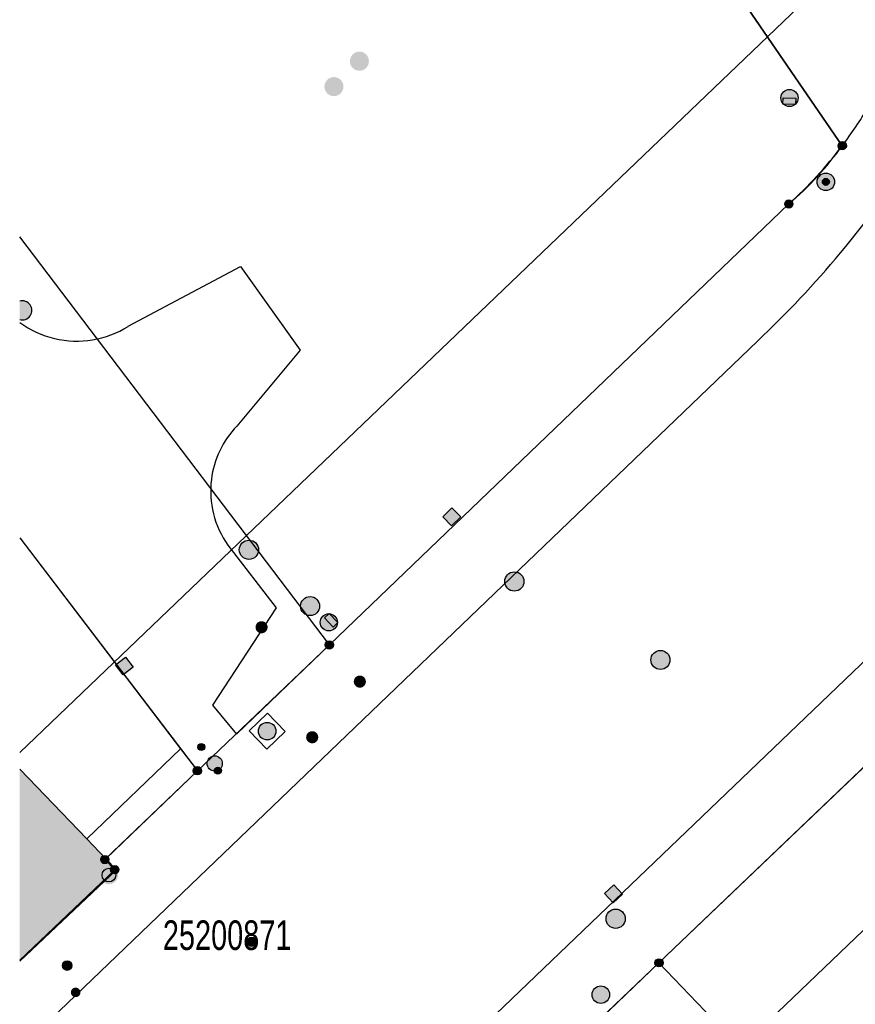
# Model space of a CAD drawing. Header units: metres. Extents: x 2695751 to 2696029, y 1260877 to 1261206.
# Tile 18 of 69: x 2695753 to 2695785, y 1261052 to 1261090. Entities that reach past the tile are written whole.
import ezdxf

# ---------------------------------------------------------------- set-up
doc = ezdxf.new("R2010")
doc.units = ezdxf.units.M
doc.linetypes.add('AUSGEZOGEN', pattern=[0])
for name, color, linetype in [('AV_Gebäudeflächen (BB)', 7, 'AUSGEZOGEN'), ('AV_Höhenfixpunkt-Nr.', 7, 'AUSGEZOGEN'), ('AV_Linien (BB)', 7, 'AUSGEZOGEN'), ('Liegenschaftsgrenzen', 7, 'AUSGEZOGEN'), ('PFAV', 255, 'AUSGEZOGEN'), ('PFAW', 255, 'AUSGEZOGEN'), ('PFEW', 255, 'AUSGEZOGEN'), ('PFGA', 255, 'AUSGEZOGEN'), ('PFWA', 255, 'AUSGEZOGEN'), ('RAEW', 8, 'AUSGEZOGEN'), ('RP_Abstandslinie', 7, 'AUSGEZOGEN')]:
    doc.layers.add(name, color=color, linetype=linetype)
doc.styles.add('ARIAL', font='arial.ttf')

msp = doc.modelspace()

# ---------------------------------------------------------------- hatches: boundary and pattern name
at = {"layer": 'AV_Gebäudeflächen (BB)', "true_color": 0xd2d2d2, "transparency": 33554687}
msp.add_hatch(color=254, dxfattribs=at).paths.add_polyline_path([(2695755.247, 1261058.233), (2695752.611, 1261060.974), (2695752.611, 1261053.421), (2695756.42, 1261057.013), (2695755.996, 1261057.454)])
at = {"layer": 'PFAV', "transparency": 33554687}
for points in [[(2695785.118, 1261085.485), (2695785.115, 1261085.518), (2695785.105, 1261085.549), (2695785.089, 1261085.578), (2695785.068, 1261085.603), (2695785.042, 1261085.623), (2695785.012, 1261085.637), (2695784.981, 1261085.646), (2695784.948, 1261085.647), (2695784.915, 1261085.642), (2695784.884, 1261085.631), (2695784.857, 1261085.614), (2695784.833, 1261085.591), (2695784.814, 1261085.564), (2695784.801, 1261085.534), (2695784.794, 1261085.501), (2695784.794, 1261085.469), (2695784.801, 1261085.436), (2695784.814, 1261085.406), (2695784.833, 1261085.379), (2695784.857, 1261085.356), (2695784.884, 1261085.339), (2695784.915, 1261085.328), (2695784.948, 1261085.323), (2695784.981, 1261085.324), (2695785.012, 1261085.333), (2695785.042, 1261085.347), (2695785.068, 1261085.367), (2695785.089, 1261085.392), (2695785.105, 1261085.421), (2695785.115, 1261085.452)], [(2695783.019, 1261083.196), (2695783.016, 1261083.229), (2695783.006, 1261083.26), (2695782.99, 1261083.289), (2695782.969, 1261083.314), (2695782.943, 1261083.334), (2695782.913, 1261083.348), (2695782.882, 1261083.357), (2695782.849, 1261083.358), (2695782.816, 1261083.353), (2695782.785, 1261083.342), (2695782.758, 1261083.325), (2695782.734, 1261083.302), (2695782.715, 1261083.275), (2695782.702, 1261083.245), (2695782.695, 1261083.212), (2695782.695, 1261083.18), (2695782.702, 1261083.147), (2695782.715, 1261083.117), (2695782.734, 1261083.09), (2695782.758, 1261083.067), (2695782.785, 1261083.05), (2695782.816, 1261083.039), (2695782.849, 1261083.034), (2695782.882, 1261083.035), (2695782.913, 1261083.044), (2695782.943, 1261083.058), (2695782.969, 1261083.078), (2695782.99, 1261083.103), (2695783.006, 1261083.132), (2695783.016, 1261083.163)], [(2695764.952, 1261065.86), (2695764.949, 1261065.893), (2695764.939, 1261065.924), (2695764.923, 1261065.953), (2695764.902, 1261065.978), (2695764.876, 1261065.998), (2695764.846, 1261066.012), (2695764.815, 1261066.021), (2695764.782, 1261066.022), (2695764.749, 1261066.017), (2695764.718, 1261066.006), (2695764.691, 1261065.989), (2695764.667, 1261065.966), (2695764.648, 1261065.939), (2695764.635, 1261065.909), (2695764.628, 1261065.876), (2695764.628, 1261065.844), (2695764.635, 1261065.811), (2695764.648, 1261065.781), (2695764.667, 1261065.754), (2695764.691, 1261065.731), (2695764.718, 1261065.714), (2695764.749, 1261065.703), (2695764.782, 1261065.698), (2695764.815, 1261065.699), (2695764.846, 1261065.708), (2695764.876, 1261065.722), (2695764.902, 1261065.742), (2695764.923, 1261065.767), (2695764.939, 1261065.796), (2695764.949, 1261065.827)], [(2695759.762, 1261060.91), (2695759.759, 1261060.943), (2695759.749, 1261060.974), (2695759.733, 1261061.003), (2695759.712, 1261061.028), (2695759.686, 1261061.048), (2695759.656, 1261061.062), (2695759.625, 1261061.071), (2695759.592, 1261061.072), (2695759.559, 1261061.067), (2695759.528, 1261061.056), (2695759.501, 1261061.039), (2695759.477, 1261061.016), (2695759.458, 1261060.989), (2695759.445, 1261060.959), (2695759.438, 1261060.926), (2695759.438, 1261060.894), (2695759.445, 1261060.861), (2695759.458, 1261060.831), (2695759.477, 1261060.804), (2695759.501, 1261060.781), (2695759.528, 1261060.764), (2695759.559, 1261060.753), (2695759.592, 1261060.748), (2695759.625, 1261060.749), (2695759.656, 1261060.758), (2695759.686, 1261060.772), (2695759.712, 1261060.792), (2695759.733, 1261060.817), (2695759.749, 1261060.846), (2695759.759, 1261060.877)], [(2695756.122, 1261057.42), (2695756.119, 1261057.453), (2695756.109, 1261057.484), (2695756.093, 1261057.513), (2695756.072, 1261057.538), (2695756.046, 1261057.558), (2695756.016, 1261057.572), (2695755.985, 1261057.581), (2695755.952, 1261057.582), (2695755.919, 1261057.577), (2695755.888, 1261057.566), (2695755.861, 1261057.549), (2695755.837, 1261057.526), (2695755.818, 1261057.499), (2695755.805, 1261057.469), (2695755.798, 1261057.436), (2695755.798, 1261057.404), (2695755.805, 1261057.371), (2695755.818, 1261057.341), (2695755.837, 1261057.314), (2695755.861, 1261057.291), (2695755.888, 1261057.274), (2695755.919, 1261057.263), (2695755.952, 1261057.258), (2695755.985, 1261057.259), (2695756.016, 1261057.268), (2695756.046, 1261057.282), (2695756.072, 1261057.302), (2695756.093, 1261057.327), (2695756.109, 1261057.356), (2695756.119, 1261057.387)], [(2695756.482, 1261056.81), (2695756.474, 1261056.883), (2695756.452, 1261056.953), (2695756.417, 1261057.017), (2695756.369, 1261057.072), (2695756.311, 1261057.117), (2695756.246, 1261057.149), (2695756.175, 1261057.168), (2695756.102, 1261057.171), (2695756.029, 1261057.16), (2695755.961, 1261057.135), (2695755.899, 1261057.096), (2695755.845, 1261057.046), (2695755.804, 1261056.986), (2695755.775, 1261056.918), (2695755.76, 1261056.847), (2695755.76, 1261056.773), (2695755.775, 1261056.702), (2695755.804, 1261056.634), (2695755.845, 1261056.574), (2695755.899, 1261056.524), (2695755.961, 1261056.485), (2695756.029, 1261056.46), (2695756.102, 1261056.449), (2695756.175, 1261056.452), (2695756.246, 1261056.471), (2695756.311, 1261056.503), (2695756.369, 1261056.548), (2695756.417, 1261056.603), (2695756.452, 1261056.667), (2695756.474, 1261056.737)], [(2695756.512, 1261057.02), (2695756.509, 1261057.053), (2695756.499, 1261057.084), (2695756.483, 1261057.113), (2695756.462, 1261057.138), (2695756.436, 1261057.158), (2695756.406, 1261057.172), (2695756.375, 1261057.181), (2695756.342, 1261057.182), (2695756.309, 1261057.177), (2695756.278, 1261057.166), (2695756.251, 1261057.149), (2695756.227, 1261057.126), (2695756.208, 1261057.099), (2695756.195, 1261057.069), (2695756.188, 1261057.036), (2695756.188, 1261057.004), (2695756.195, 1261056.971), (2695756.208, 1261056.941), (2695756.227, 1261056.914), (2695756.251, 1261056.891), (2695756.278, 1261056.874), (2695756.309, 1261056.863), (2695756.342, 1261056.858), (2695756.375, 1261056.859), (2695756.406, 1261056.868), (2695756.436, 1261056.882), (2695756.462, 1261056.902), (2695756.483, 1261056.927), (2695756.499, 1261056.956), (2695756.509, 1261056.987)], [(2695777.912, 1261053.36), (2695777.909, 1261053.393), (2695777.899, 1261053.424), (2695777.883, 1261053.453), (2695777.862, 1261053.478), (2695777.836, 1261053.498), (2695777.806, 1261053.512), (2695777.775, 1261053.521), (2695777.742, 1261053.522), (2695777.709, 1261053.517), (2695777.678, 1261053.506), (2695777.651, 1261053.489), (2695777.627, 1261053.466), (2695777.608, 1261053.439), (2695777.595, 1261053.409), (2695777.588, 1261053.376), (2695777.588, 1261053.344), (2695777.595, 1261053.311), (2695777.608, 1261053.281), (2695777.627, 1261053.254), (2695777.651, 1261053.231), (2695777.678, 1261053.214), (2695777.709, 1261053.203), (2695777.742, 1261053.198), (2695777.775, 1261053.199), (2695777.806, 1261053.208), (2695777.836, 1261053.222), (2695777.862, 1261053.242), (2695777.883, 1261053.267), (2695777.899, 1261053.296), (2695777.909, 1261053.327)]]:
    msp.add_hatch(color=7, dxfattribs=at).paths.add_polyline_path(points)
at = {"layer": 'PFAW', "transparency": 33554687}
for color, points in [(7, [(2695769.954, 1261070.895), (2695769.602, 1261071.251), (2695769.246, 1261070.899), (2695769.598, 1261070.543)]), (253, [(2695761.857, 1261069.298), (2695761.913, 1261069.35), (2695761.957, 1261069.413), (2695761.988, 1261069.483), (2695762.004, 1261069.558), (2695762.004, 1261069.635), (2695761.989, 1261069.71), (2695761.959, 1261069.781), (2695761.916, 1261069.844), (2695761.86, 1261069.897), (2695761.796, 1261069.938), (2695761.724, 1261069.965), (2695761.648, 1261069.977), (2695761.572, 1261069.974), (2695761.497, 1261069.955), (2695761.428, 1261069.921), (2695761.367, 1261069.875), (2695761.317, 1261069.817), (2695761.279, 1261069.75), (2695761.256, 1261069.677), (2695761.248, 1261069.601), (2695761.255, 1261069.525), (2695761.278, 1261069.451), (2695761.315, 1261069.384), (2695761.364, 1261069.326), (2695761.425, 1261069.278), (2695761.493, 1261069.244), (2695761.567, 1261069.225), (2695761.644, 1261069.22), (2695761.72, 1261069.231), (2695761.792, 1261069.258)]), (253, [(2695772.337, 1261068.614), (2695772.279, 1261068.664), (2695772.212, 1261068.701), (2695772.138, 1261068.724), (2695772.062, 1261068.731), (2695771.986, 1261068.723), (2695771.913, 1261068.7), (2695771.846, 1261068.663), (2695771.788, 1261068.613), (2695771.741, 1261068.552), (2695771.707, 1261068.484), (2695771.688, 1261068.409), (2695771.684, 1261068.333), (2695771.696, 1261068.257), (2695771.723, 1261068.185), (2695771.763, 1261068.12), (2695771.816, 1261068.065), (2695771.879, 1261068.021), (2695771.95, 1261067.991), (2695772.025, 1261067.975), (2695772.102, 1261067.976), (2695772.177, 1261067.991), (2695772.247, 1261068.021), (2695772.31, 1261068.065), (2695772.363, 1261068.121), (2695772.403, 1261068.186), (2695772.43, 1261068.258), (2695772.441, 1261068.334), (2695772.437, 1261068.41), (2695772.418, 1261068.485), (2695772.384, 1261068.553)]), (7, [(2695756.771, 1261065.383), (2695756.378, 1261065.074), (2695756.687, 1261064.681), (2695757.08, 1261064.99)]), (7, [(2695776.314, 1261056.061), (2695775.971, 1261056.424), (2695775.608, 1261056.081), (2695775.951, 1261055.718)]), (253, [(2695776.312, 1261055.363), (2695776.252, 1261055.411), (2695776.183, 1261055.446), (2695776.109, 1261055.466), (2695776.033, 1261055.471), (2695775.957, 1261055.461), (2695775.885, 1261055.435), (2695775.819, 1261055.396), (2695775.763, 1261055.344), (2695775.718, 1261055.281), (2695775.687, 1261055.211), (2695775.67, 1261055.136), (2695775.669, 1261055.06), (2695775.683, 1261054.984), (2695775.713, 1261054.914), (2695775.755, 1261054.85), (2695775.81, 1261054.796), (2695775.875, 1261054.755), (2695775.946, 1261054.727), (2695776.022, 1261054.715), (2695776.098, 1261054.717), (2695776.173, 1261054.735), (2695776.242, 1261054.768), (2695776.304, 1261054.814), (2695776.354, 1261054.872), (2695776.393, 1261054.938), (2695776.417, 1261055.011), (2695776.425, 1261055.087), (2695776.419, 1261055.164), (2695776.397, 1261055.237), (2695776.361, 1261055.305)]), (7, [(2695761.919, 1261054.183), (2695761.916, 1261054.221), (2695761.904, 1261054.257), (2695761.886, 1261054.29), (2695761.861, 1261054.319), (2695761.831, 1261054.342), (2695761.797, 1261054.359), (2695761.76, 1261054.368), (2695761.723, 1261054.37), (2695761.685, 1261054.365), (2695761.649, 1261054.351), (2695761.617, 1261054.331), (2695761.59, 1261054.305), (2695761.568, 1261054.274), (2695761.553, 1261054.239), (2695761.545, 1261054.202), (2695761.545, 1261054.164), (2695761.553, 1261054.127), (2695761.568, 1261054.092), (2695761.59, 1261054.061), (2695761.617, 1261054.035), (2695761.649, 1261054.015), (2695761.685, 1261054.001), (2695761.723, 1261053.996), (2695761.76, 1261053.998), (2695761.797, 1261054.007), (2695761.831, 1261054.024), (2695761.861, 1261054.047), (2695761.886, 1261054.076), (2695761.904, 1261054.109), (2695761.916, 1261054.145)])]:
    msp.add_hatch(color=color, dxfattribs=at).paths.add_polyline_path(points)
at = {"layer": 'PFAW', "lineweight": 25, "transparency": 33554687}
msp.add_hatch(color=7, dxfattribs=at).paths.add_polyline_path([(2695762.582, 1261062.22), (2695762.627, 1261062.273), (2695762.66, 1261062.334), (2695762.68, 1261062.401), (2695762.687, 1261062.47), (2695762.679, 1261062.539), (2695762.658, 1261062.605), (2695762.623, 1261062.666), (2695762.578, 1261062.718), (2695762.522, 1261062.76), (2695762.46, 1261062.79), (2695762.392, 1261062.807), (2695762.323, 1261062.81), (2695762.254, 1261062.799), (2695762.189, 1261062.774), (2695762.13, 1261062.737), (2695762.08, 1261062.689), (2695762.041, 1261062.631), (2695762.014, 1261062.567), (2695762.001, 1261062.499), (2695762.001, 1261062.429), (2695762.016, 1261062.361), (2695762.044, 1261062.298), (2695762.084, 1261062.241), (2695762.135, 1261062.193), (2695762.194, 1261062.157), (2695762.26, 1261062.134), (2695762.328, 1261062.124), (2695762.398, 1261062.128), (2695762.465, 1261062.146), (2695762.527, 1261062.177)])
at = {"layer": 'PFEW', "transparency": 33554687}
for points in [[(2695782.545, 1261087.363), (2695782.546, 1261087.329), (2695782.551, 1261087.295), (2695782.56, 1261087.262), (2695782.572, 1261087.23), (2695782.587, 1261087.199), (2695782.605, 1261087.17), (2695782.626, 1261087.143), (2695782.649, 1261087.118), (2695782.675, 1261087.096), (2695782.703, 1261087.077), (2695782.733, 1261087.06), (2695782.765, 1261087.047), (2695782.797, 1261087.036), (2695782.831, 1261087.029), (2695782.865, 1261087.026), (2695782.899, 1261087.026), (2695782.933, 1261087.029), (2695782.967, 1261087.036), (2695782.999, 1261087.047), (2695783.031, 1261087.06), (2695783.061, 1261087.077), (2695783.089, 1261087.096), (2695783.115, 1261087.118), (2695783.138, 1261087.143), (2695783.159, 1261087.17), (2695783.177, 1261087.199), (2695783.192, 1261087.23), (2695783.204, 1261087.262), (2695783.213, 1261087.295), (2695783.218, 1261087.329), (2695783.219, 1261087.363), (2695783.218, 1261087.397), (2695783.213, 1261087.431), (2695783.204, 1261087.464), (2695783.192, 1261087.496), (2695783.177, 1261087.527), (2695783.159, 1261087.556), (2695783.138, 1261087.583), (2695783.115, 1261087.608), (2695783.089, 1261087.63), (2695783.061, 1261087.649), (2695783.031, 1261087.666), (2695782.999, 1261087.679), (2695782.967, 1261087.69), (2695782.933, 1261087.697), (2695782.899, 1261087.7), (2695782.865, 1261087.7), (2695782.831, 1261087.697), (2695782.797, 1261087.69), (2695782.765, 1261087.679), (2695782.733, 1261087.666), (2695782.703, 1261087.649), (2695782.675, 1261087.63), (2695782.649, 1261087.608), (2695782.626, 1261087.583), (2695782.605, 1261087.556), (2695782.587, 1261087.527), (2695782.572, 1261087.496), (2695782.56, 1261087.464), (2695782.551, 1261087.431), (2695782.546, 1261087.397)], [(2695783.132, 1261087.353), (2695782.632, 1261087.373), (2695782.622, 1261087.123), (2695783.122, 1261087.103)], [(2695783.969, 1261084.065), (2695783.971, 1261084.03), (2695783.977, 1261083.995), (2695783.985, 1261083.962), (2695783.997, 1261083.929), (2695784.013, 1261083.898), (2695784.031, 1261083.868), (2695784.052, 1261083.841), (2695784.076, 1261083.816), (2695784.103, 1261083.793), (2695784.131, 1261083.773), (2695784.162, 1261083.756), (2695784.194, 1261083.742), (2695784.227, 1261083.732), (2695784.261, 1261083.725), (2695784.296, 1261083.721), (2695784.331, 1261083.721), (2695784.365, 1261083.725), (2695784.399, 1261083.732), (2695784.433, 1261083.742), (2695784.465, 1261083.756), (2695784.495, 1261083.773), (2695784.524, 1261083.793), (2695784.55, 1261083.816), (2695784.574, 1261083.841), (2695784.595, 1261083.868), (2695784.614, 1261083.898), (2695784.629, 1261083.929), (2695784.641, 1261083.962), (2695784.65, 1261083.995), (2695784.655, 1261084.03), (2695784.657, 1261084.065), (2695784.655, 1261084.099), (2695784.65, 1261084.134), (2695784.641, 1261084.168), (2695784.629, 1261084.2), (2695784.614, 1261084.232), (2695784.595, 1261084.261), (2695784.574, 1261084.289), (2695784.55, 1261084.314), (2695784.524, 1261084.337), (2695784.495, 1261084.356), (2695784.465, 1261084.373), (2695784.433, 1261084.387), (2695784.399, 1261084.397), (2695784.365, 1261084.404), (2695784.331, 1261084.408), (2695784.296, 1261084.408), (2695784.261, 1261084.404), (2695784.227, 1261084.397), (2695784.194, 1261084.387), (2695784.162, 1261084.373), (2695784.131, 1261084.356), (2695784.103, 1261084.337), (2695784.076, 1261084.314), (2695784.052, 1261084.289), (2695784.031, 1261084.261), (2695784.013, 1261084.232), (2695783.997, 1261084.2), (2695783.985, 1261084.168), (2695783.977, 1261084.134), (2695783.971, 1261084.099)], [(2695752.83, 1261078.656), (2695752.899, 1261078.687), (2695752.961, 1261078.731), (2695753.013, 1261078.787), (2695753.052, 1261078.851), (2695753.078, 1261078.923), (2695753.089, 1261078.998), (2695753.084, 1261079.074), (2695753.064, 1261079.147), (2695753.03, 1261079.215), (2695752.983, 1261079.274), (2695752.925, 1261079.323), (2695752.858, 1261079.359), (2695752.786, 1261079.381), (2695752.71, 1261079.388), (2695752.635, 1261079.379), (2695752.611, 1261079.372), (2695752.611, 1261078.653), (2695752.68, 1261078.64), (2695752.756, 1261078.64)], [(2695764.43, 1261066.745), (2695764.431, 1261066.711), (2695764.436, 1261066.677), (2695764.445, 1261066.644), (2695764.457, 1261066.612), (2695764.472, 1261066.581), (2695764.49, 1261066.552), (2695764.511, 1261066.525), (2695764.534, 1261066.5), (2695764.56, 1261066.478), (2695764.588, 1261066.459), (2695764.618, 1261066.442), (2695764.65, 1261066.429), (2695764.682, 1261066.418), (2695764.716, 1261066.411), (2695764.75, 1261066.408), (2695764.784, 1261066.408), (2695764.818, 1261066.411), (2695764.852, 1261066.418), (2695764.884, 1261066.429), (2695764.916, 1261066.442), (2695764.946, 1261066.459), (2695764.974, 1261066.478), (2695765, 1261066.5), (2695765.023, 1261066.525), (2695765.044, 1261066.552), (2695765.062, 1261066.581), (2695765.077, 1261066.612), (2695765.089, 1261066.644), (2695765.098, 1261066.677), (2695765.103, 1261066.711), (2695765.104, 1261066.745), (2695765.103, 1261066.779), (2695765.098, 1261066.813), (2695765.089, 1261066.846), (2695765.077, 1261066.878), (2695765.062, 1261066.909), (2695765.044, 1261066.938), (2695765.023, 1261066.965), (2695765, 1261066.99), (2695764.974, 1261067.012), (2695764.946, 1261067.031), (2695764.916, 1261067.048), (2695764.884, 1261067.061), (2695764.852, 1261067.072), (2695764.818, 1261067.079), (2695764.784, 1261067.082), (2695764.75, 1261067.082), (2695764.716, 1261067.079), (2695764.682, 1261067.072), (2695764.65, 1261067.061), (2695764.618, 1261067.048), (2695764.588, 1261067.031), (2695764.56, 1261067.012), (2695764.534, 1261066.99), (2695764.511, 1261066.965), (2695764.49, 1261066.938), (2695764.472, 1261066.909), (2695764.457, 1261066.878), (2695764.445, 1261066.846), (2695764.436, 1261066.813), (2695764.431, 1261066.779)], [(2695764.595, 1261066.927), (2695764.939, 1261066.563), (2695765.12, 1261066.735), (2695764.777, 1261067.098)], [(2695778.084, 1261065.521), (2695778.028, 1261065.572), (2695777.962, 1261065.61), (2695777.89, 1261065.634), (2695777.815, 1261065.643), (2695777.739, 1261065.637), (2695777.666, 1261065.615), (2695777.599, 1261065.58), (2695777.541, 1261065.531), (2695777.493, 1261065.472), (2695777.459, 1261065.405), (2695777.438, 1261065.331), (2695777.433, 1261065.256), (2695777.443, 1261065.181), (2695777.468, 1261065.109), (2695777.507, 1261065.044), (2695777.559, 1261064.988), (2695777.62, 1261064.943), (2695777.689, 1261064.912), (2695777.763, 1261064.896), (2695777.839, 1261064.894), (2695777.914, 1261064.908), (2695777.984, 1261064.937), (2695778.047, 1261064.979), (2695778.1, 1261065.033), (2695778.142, 1261065.097), (2695778.169, 1261065.167), (2695778.182, 1261065.242), (2695778.18, 1261065.318), (2695778.162, 1261065.392), (2695778.13, 1261065.461)], [(2695775.12, 1261052.108), (2695775.122, 1261052.073), (2695775.128, 1261052.038), (2695775.136, 1261052.005), (2695775.148, 1261051.972), (2695775.164, 1261051.941), (2695775.182, 1261051.911), (2695775.203, 1261051.884), (2695775.227, 1261051.859), (2695775.254, 1261051.836), (2695775.282, 1261051.816), (2695775.313, 1261051.799), (2695775.345, 1261051.785), (2695775.378, 1261051.775), (2695775.412, 1261051.768), (2695775.447, 1261051.764), (2695775.482, 1261051.764), (2695775.516, 1261051.768), (2695775.55, 1261051.775), (2695775.584, 1261051.785), (2695775.616, 1261051.799), (2695775.646, 1261051.816), (2695775.675, 1261051.836), (2695775.701, 1261051.859), (2695775.725, 1261051.884), (2695775.746, 1261051.911), (2695775.765, 1261051.941), (2695775.78, 1261051.972), (2695775.792, 1261052.005), (2695775.801, 1261052.038), (2695775.806, 1261052.073), (2695775.808, 1261052.108), (2695775.806, 1261052.142), (2695775.801, 1261052.177), (2695775.792, 1261052.211), (2695775.78, 1261052.243), (2695775.765, 1261052.275), (2695775.746, 1261052.304), (2695775.725, 1261052.332), (2695775.701, 1261052.357), (2695775.675, 1261052.38), (2695775.646, 1261052.399), (2695775.616, 1261052.416), (2695775.584, 1261052.43), (2695775.55, 1261052.44), (2695775.516, 1261052.447), (2695775.482, 1261052.451), (2695775.447, 1261052.451), (2695775.412, 1261052.447), (2695775.378, 1261052.44), (2695775.345, 1261052.43), (2695775.313, 1261052.416), (2695775.282, 1261052.399), (2695775.254, 1261052.38), (2695775.227, 1261052.357), (2695775.203, 1261052.332), (2695775.182, 1261052.304), (2695775.164, 1261052.275), (2695775.148, 1261052.243), (2695775.136, 1261052.211), (2695775.128, 1261052.177), (2695775.122, 1261052.142)]]:
    msp.add_hatch(color=7, dxfattribs=at).paths.add_polyline_path(points)
h = msp.add_hatch(color=7, dxfattribs=at)
h.paths.add_polyline_path([(2695759.98, 1261061.199), (2695759.982, 1261061.169), (2695759.986, 1261061.139), (2695759.994, 1261061.109), (2695760.004, 1261061.081), (2695760.018, 1261061.054), (2695760.034, 1261061.028), (2695760.053, 1261061.004), (2695760.073, 1261060.982), (2695760.097, 1261060.962), (2695760.121, 1261060.945), (2695760.148, 1261060.93), (2695760.176, 1261060.918), (2695760.205, 1261060.909), (2695760.235, 1261060.903), (2695760.265, 1261060.899), (2695760.295, 1261060.899), (2695760.326, 1261060.903), (2695760.355, 1261060.909), (2695760.384, 1261060.918), (2695760.412, 1261060.93), (2695760.439, 1261060.945), (2695760.464, 1261060.962), (2695760.487, 1261060.982), (2695760.508, 1261061.004), (2695760.526, 1261061.028), (2695760.542, 1261061.054), (2695760.556, 1261061.081), (2695760.566, 1261061.109), (2695760.574, 1261061.139), (2695760.579, 1261061.169), (2695760.58, 1261061.199), (2695760.579, 1261061.229), (2695760.574, 1261061.259), (2695760.566, 1261061.289), (2695760.556, 1261061.317), (2695760.542, 1261061.345), (2695760.526, 1261061.37), (2695760.508, 1261061.395), (2695760.487, 1261061.417), (2695760.464, 1261061.436), (2695760.439, 1261061.454), (2695760.412, 1261061.468), (2695760.384, 1261061.48), (2695760.355, 1261061.49), (2695760.326, 1261061.496), (2695760.295, 1261061.499), (2695760.265, 1261061.499), (2695760.235, 1261061.496), (2695760.205, 1261061.49), (2695760.176, 1261061.48), (2695760.148, 1261061.468), (2695760.121, 1261061.454), (2695760.097, 1261061.436), (2695760.073, 1261061.417), (2695760.053, 1261061.395), (2695760.034, 1261061.37), (2695760.018, 1261061.345), (2695760.004, 1261061.317), (2695759.994, 1261061.289), (2695759.986, 1261061.259), (2695759.982, 1261061.229)])
h.paths.add_polyline_path([(2695760.286, 1261061.2), (2695760.286, 1261061.199), (2695760.286, 1261061.198), (2695760.286, 1261061.198), (2695760.286, 1261061.197), (2695760.286, 1261061.197), (2695760.285, 1261061.196), (2695760.285, 1261061.196), (2695760.285, 1261061.195), (2695760.284, 1261061.195), (2695760.284, 1261061.194), (2695760.283, 1261061.194), (2695760.283, 1261061.194), (2695760.282, 1261061.193), (2695760.282, 1261061.193), (2695760.281, 1261061.193), (2695760.28, 1261061.193), (2695760.28, 1261061.193), (2695760.279, 1261061.193), (2695760.279, 1261061.193), (2695760.278, 1261061.193), (2695760.278, 1261061.194), (2695760.277, 1261061.194), (2695760.277, 1261061.194), (2695760.276, 1261061.195), (2695760.276, 1261061.195), (2695760.275, 1261061.196), (2695760.275, 1261061.196), (2695760.275, 1261061.197), (2695760.274, 1261061.197), (2695760.274, 1261061.198), (2695760.274, 1261061.198), (2695760.274, 1261061.199), (2695760.274, 1261061.2), (2695760.274, 1261061.2), (2695760.274, 1261061.201), (2695760.275, 1261061.201), (2695760.275, 1261061.202), (2695760.275, 1261061.203), (2695760.276, 1261061.203), (2695760.276, 1261061.203), (2695760.277, 1261061.204), (2695760.277, 1261061.204), (2695760.278, 1261061.204), (2695760.278, 1261061.205), (2695760.279, 1261061.205), (2695760.279, 1261061.205), (2695760.28, 1261061.205), (2695760.28, 1261061.205), (2695760.281, 1261061.205), (2695760.282, 1261061.205), (2695760.282, 1261061.205), (2695760.283, 1261061.204), (2695760.283, 1261061.204), (2695760.284, 1261061.204), (2695760.284, 1261061.203), (2695760.285, 1261061.203), (2695760.285, 1261061.203), (2695760.285, 1261061.202), (2695760.286, 1261061.201), (2695760.286, 1261061.201), (2695760.286, 1261061.2)], flags=16)
at = {"layer": 'PFGA', "transparency": 33554687}
msp.add_hatch(color=7, dxfattribs=at).paths.add_polyline_path([(2695754.613, 1261053.119), (2695754.636, 1261053.149), (2695754.653, 1261053.183), (2695754.663, 1261053.22), (2695754.665, 1261053.257), (2695754.66, 1261053.295), (2695754.647, 1261053.331), (2695754.627, 1261053.363), (2695754.602, 1261053.391), (2695754.571, 1261053.413), (2695754.536, 1261053.428), (2695754.499, 1261053.436), (2695754.461, 1261053.437), (2695754.424, 1261053.429), (2695754.389, 1261053.415), (2695754.357, 1261053.394), (2695754.331, 1261053.366), (2695754.311, 1261053.334), (2695754.297, 1261053.299), (2695754.291, 1261053.262), (2695754.292, 1261053.224), (2695754.301, 1261053.187), (2695754.318, 1261053.153), (2695754.341, 1261053.122), (2695754.369, 1261053.097), (2695754.402, 1261053.078), (2695754.438, 1261053.067), (2695754.476, 1261053.063), (2695754.514, 1261053.066), (2695754.55, 1261053.077), (2695754.583, 1261053.095)])
at = {"layer": 'PFWA', "transparency": 33554687}
for points in [[(2695766.345, 1261088.81), (2695766.337, 1261088.885), (2695766.315, 1261088.958), (2695766.278, 1261089.024), (2695766.228, 1261089.082), (2695766.168, 1261089.128), (2695766.1, 1261089.162), (2695766.027, 1261089.181), (2695765.951, 1261089.185), (2695765.876, 1261089.173), (2695765.805, 1261089.147), (2695765.74, 1261089.107), (2695765.685, 1261089.054), (2695765.642, 1261088.992), (2695765.612, 1261088.922), (2695765.597, 1261088.848), (2695765.597, 1261088.772), (2695765.612, 1261088.698), (2695765.642, 1261088.628), (2695765.685, 1261088.566), (2695765.74, 1261088.513), (2695765.805, 1261088.473), (2695765.876, 1261088.447), (2695765.951, 1261088.435), (2695766.027, 1261088.439), (2695766.1, 1261088.458), (2695766.168, 1261088.492), (2695766.228, 1261088.538), (2695766.278, 1261088.596), (2695766.315, 1261088.662), (2695766.337, 1261088.735)], [(2695765.345, 1261087.81), (2695765.337, 1261087.885), (2695765.315, 1261087.958), (2695765.278, 1261088.024), (2695765.228, 1261088.082), (2695765.168, 1261088.128), (2695765.1, 1261088.162), (2695765.027, 1261088.181), (2695764.951, 1261088.185), (2695764.876, 1261088.173), (2695764.805, 1261088.147), (2695764.74, 1261088.107), (2695764.685, 1261088.054), (2695764.642, 1261087.992), (2695764.612, 1261087.922), (2695764.597, 1261087.848), (2695764.597, 1261087.772), (2695764.612, 1261087.698), (2695764.642, 1261087.628), (2695764.685, 1261087.566), (2695764.74, 1261087.513), (2695764.805, 1261087.473), (2695764.876, 1261087.447), (2695764.951, 1261087.435), (2695765.027, 1261087.439), (2695765.1, 1261087.458), (2695765.168, 1261087.492), (2695765.228, 1261087.538), (2695765.278, 1261087.596), (2695765.315, 1261087.662), (2695765.337, 1261087.735)], [(2695764.323, 1261067.619), (2695764.27, 1261067.673), (2695764.207, 1261067.715), (2695764.137, 1261067.744), (2695764.062, 1261067.758), (2695763.986, 1261067.756), (2695763.912, 1261067.74), (2695763.843, 1261067.708), (2695763.781, 1261067.664), (2695763.73, 1261067.608), (2695763.691, 1261067.543), (2695763.666, 1261067.471), (2695763.656, 1261067.396), (2695763.661, 1261067.32), (2695763.682, 1261067.247), (2695763.717, 1261067.18), (2695763.764, 1261067.121), (2695763.823, 1261067.072), (2695763.89, 1261067.037), (2695763.962, 1261067.015), (2695764.038, 1261067.009), (2695764.113, 1261067.018), (2695764.185, 1261067.042), (2695764.251, 1261067.08), (2695764.308, 1261067.131), (2695764.353, 1261067.192), (2695764.385, 1261067.26), (2695764.403, 1261067.334), (2695764.405, 1261067.41), (2695764.392, 1261067.485), (2695764.365, 1261067.555)], [(2695762.312, 1261066.698), (2695762.296, 1261066.717), (2695762.279, 1261066.733), (2695762.26, 1261066.748), (2695762.24, 1261066.761), (2695762.218, 1261066.772), (2695762.196, 1261066.78), (2695762.172, 1261066.787), (2695762.149, 1261066.79), (2695762.125, 1261066.792), (2695762.101, 1261066.791), (2695762.077, 1261066.787), (2695762.053, 1261066.781), (2695762.031, 1261066.773), (2695762.009, 1261066.763), (2695761.988, 1261066.75), (2695761.969, 1261066.735), (2695761.952, 1261066.719), (2695761.936, 1261066.701), (2695761.922, 1261066.681), (2695761.91, 1261066.66), (2695761.901, 1261066.638), (2695761.893, 1261066.615), (2695761.888, 1261066.592), (2695761.886, 1261066.568), (2695761.885, 1261066.544), (2695761.888, 1261066.52), (2695761.892, 1261066.496), (2695761.899, 1261066.473), (2695761.909, 1261066.451), (2695761.92, 1261066.43), (2695761.934, 1261066.41), (2695761.95, 1261066.391), (2695761.967, 1261066.375), (2695761.986, 1261066.36), (2695762.006, 1261066.347), (2695762.028, 1261066.336), (2695762.05, 1261066.328), (2695762.074, 1261066.321), (2695762.097, 1261066.318), (2695762.121, 1261066.316), (2695762.145, 1261066.317), (2695762.169, 1261066.321), (2695762.193, 1261066.327), (2695762.215, 1261066.335), (2695762.237, 1261066.345), (2695762.258, 1261066.358), (2695762.277, 1261066.373), (2695762.294, 1261066.389), (2695762.31, 1261066.407), (2695762.324, 1261066.427), (2695762.336, 1261066.448), (2695762.345, 1261066.47), (2695762.353, 1261066.493), (2695762.358, 1261066.516), (2695762.36, 1261066.54), (2695762.361, 1261066.564), (2695762.358, 1261066.588), (2695762.354, 1261066.612), (2695762.347, 1261066.635), (2695762.337, 1261066.657), (2695762.326, 1261066.678)], [(2695765.805, 1261064.568), (2695765.79, 1261064.548), (2695765.778, 1261064.528), (2695765.767, 1261064.506), (2695765.759, 1261064.483), (2695765.753, 1261064.46), (2695765.75, 1261064.436), (2695765.749, 1261064.412), (2695765.751, 1261064.388), (2695765.755, 1261064.364), (2695765.761, 1261064.341), (2695765.77, 1261064.318), (2695765.781, 1261064.297), (2695765.794, 1261064.277), (2695765.809, 1261064.258), (2695765.825, 1261064.241), (2695765.844, 1261064.225), (2695765.864, 1261064.212), (2695765.885, 1261064.2), (2695765.907, 1261064.191), (2695765.93, 1261064.184), (2695765.954, 1261064.18), (2695765.978, 1261064.177), (2695766.002, 1261064.178), (2695766.026, 1261064.18), (2695766.05, 1261064.186), (2695766.072, 1261064.193), (2695766.094, 1261064.203), (2695766.115, 1261064.215), (2695766.135, 1261064.229), (2695766.153, 1261064.245), (2695766.169, 1261064.262), (2695766.184, 1261064.282), (2695766.196, 1261064.302), (2695766.207, 1261064.324), (2695766.215, 1261064.347), (2695766.221, 1261064.37), (2695766.224, 1261064.394), (2695766.225, 1261064.418), (2695766.223, 1261064.442), (2695766.219, 1261064.466), (2695766.213, 1261064.489), (2695766.204, 1261064.512), (2695766.193, 1261064.533), (2695766.18, 1261064.553), (2695766.165, 1261064.572), (2695766.149, 1261064.589), (2695766.13, 1261064.605), (2695766.11, 1261064.618), (2695766.089, 1261064.63), (2695766.067, 1261064.639), (2695766.044, 1261064.646), (2695766.02, 1261064.65), (2695765.996, 1261064.653), (2695765.972, 1261064.652), (2695765.948, 1261064.65), (2695765.924, 1261064.644), (2695765.902, 1261064.637), (2695765.88, 1261064.627), (2695765.859, 1261064.615), (2695765.839, 1261064.601), (2695765.821, 1261064.585)], [(2695763.935, 1261062.385), (2695763.92, 1261062.366), (2695763.907, 1261062.346), (2695763.897, 1261062.324), (2695763.888, 1261062.302), (2695763.882, 1261062.278), (2695763.878, 1261062.255), (2695763.876, 1261062.231), (2695763.877, 1261062.207), (2695763.881, 1261062.183), (2695763.886, 1261062.159), (2695763.894, 1261062.137), (2695763.905, 1261062.115), (2695763.917, 1261062.094), (2695763.932, 1261062.075), (2695763.948, 1261062.058), (2695763.966, 1261062.042), (2695763.986, 1261062.028), (2695764.007, 1261062.016), (2695764.029, 1261062.006), (2695764.052, 1261061.999), (2695764.075, 1261061.993), (2695764.099, 1261061.991), (2695764.123, 1261061.99), (2695764.147, 1261061.993), (2695764.171, 1261061.997), (2695764.194, 1261062.004), (2695764.216, 1261062.013), (2695764.237, 1261062.025), (2695764.257, 1261062.038), (2695764.276, 1261062.054), (2695764.293, 1261062.071), (2695764.308, 1261062.09), (2695764.321, 1261062.11), (2695764.331, 1261062.132), (2695764.34, 1261062.154), (2695764.346, 1261062.178), (2695764.35, 1261062.201), (2695764.352, 1261062.225), (2695764.351, 1261062.249), (2695764.347, 1261062.273), (2695764.342, 1261062.297), (2695764.334, 1261062.319), (2695764.323, 1261062.341), (2695764.311, 1261062.362), (2695764.296, 1261062.381), (2695764.28, 1261062.398), (2695764.262, 1261062.414), (2695764.242, 1261062.428), (2695764.221, 1261062.44), (2695764.199, 1261062.45), (2695764.176, 1261062.457), (2695764.153, 1261062.463), (2695764.129, 1261062.465), (2695764.105, 1261062.466), (2695764.081, 1261062.463), (2695764.057, 1261062.459), (2695764.034, 1261062.452), (2695764.012, 1261062.443), (2695763.991, 1261062.431), (2695763.971, 1261062.418), (2695763.952, 1261062.402)], [(2695754.678, 1261052.064), (2695754.692, 1261052.051), (2695754.707, 1261052.04), (2695754.723, 1261052.03), (2695754.74, 1261052.022), (2695754.758, 1261052.016), (2695754.777, 1261052.012), (2695754.796, 1261052.009), (2695754.815, 1261052.009), (2695754.833, 1261052.01), (2695754.852, 1261052.013), (2695754.87, 1261052.018), (2695754.888, 1261052.025), (2695754.905, 1261052.034), (2695754.921, 1261052.044), (2695754.936, 1261052.056), (2695754.949, 1261052.069), (2695754.961, 1261052.084), (2695754.972, 1261052.1), (2695754.981, 1261052.117), (2695754.988, 1261052.134), (2695754.993, 1261052.152), (2695754.997, 1261052.171), (2695754.998, 1261052.19), (2695754.998, 1261052.209), (2695754.996, 1261052.228), (2695754.992, 1261052.246), (2695754.986, 1261052.264), (2695754.978, 1261052.282), (2695754.968, 1261052.298), (2695754.957, 1261052.314), (2695754.944, 1261052.328), (2695754.93, 1261052.341), (2695754.915, 1261052.352), (2695754.899, 1261052.362), (2695754.882, 1261052.37), (2695754.864, 1261052.376), (2695754.845, 1261052.38), (2695754.826, 1261052.383), (2695754.807, 1261052.383), (2695754.789, 1261052.382), (2695754.77, 1261052.379), (2695754.752, 1261052.374), (2695754.734, 1261052.367), (2695754.717, 1261052.358), (2695754.701, 1261052.348), (2695754.686, 1261052.336), (2695754.673, 1261052.323), (2695754.661, 1261052.308), (2695754.65, 1261052.292), (2695754.641, 1261052.275), (2695754.634, 1261052.258), (2695754.629, 1261052.24), (2695754.625, 1261052.221), (2695754.624, 1261052.202), (2695754.624, 1261052.183), (2695754.626, 1261052.164), (2695754.63, 1261052.146), (2695754.636, 1261052.128), (2695754.644, 1261052.11), (2695754.654, 1261052.094), (2695754.665, 1261052.078)]]:
    msp.add_hatch(color=7, dxfattribs=at).paths.add_polyline_path(points)
at = {"layer": 'RAEW', "transparency": 33554687}
for points in [[(2695784.176, 1261084.065), (2695784.176, 1261084.051), (2695784.178, 1261084.037), (2695784.182, 1261084.024), (2695784.187, 1261084.011), (2695784.193, 1261083.998), (2695784.2, 1261083.986), (2695784.209, 1261083.975), (2695784.218, 1261083.965), (2695784.229, 1261083.956), (2695784.24, 1261083.948), (2695784.252, 1261083.942), (2695784.265, 1261083.936), (2695784.279, 1261083.932), (2695784.292, 1261083.929), (2695784.306, 1261083.928), (2695784.32, 1261083.928), (2695784.334, 1261083.929), (2695784.347, 1261083.932), (2695784.361, 1261083.936), (2695784.374, 1261083.942), (2695784.386, 1261083.948), (2695784.397, 1261083.956), (2695784.408, 1261083.965), (2695784.417, 1261083.975), (2695784.426, 1261083.986), (2695784.433, 1261083.998), (2695784.439, 1261084.011), (2695784.444, 1261084.024), (2695784.448, 1261084.037), (2695784.45, 1261084.051), (2695784.45, 1261084.065), (2695784.45, 1261084.079), (2695784.448, 1261084.093), (2695784.444, 1261084.106), (2695784.439, 1261084.119), (2695784.433, 1261084.132), (2695784.426, 1261084.144), (2695784.417, 1261084.155), (2695784.408, 1261084.165), (2695784.397, 1261084.174), (2695784.386, 1261084.182), (2695784.374, 1261084.188), (2695784.361, 1261084.194), (2695784.347, 1261084.198), (2695784.334, 1261084.201), (2695784.32, 1261084.202), (2695784.306, 1261084.202), (2695784.292, 1261084.201), (2695784.279, 1261084.198), (2695784.265, 1261084.194), (2695784.252, 1261084.188), (2695784.24, 1261084.182), (2695784.229, 1261084.174), (2695784.218, 1261084.165), (2695784.209, 1261084.155), (2695784.2, 1261084.144), (2695784.193, 1261084.132), (2695784.187, 1261084.119), (2695784.182, 1261084.106), (2695784.178, 1261084.093), (2695784.176, 1261084.079)], [(2695759.616, 1261061.845), (2695759.616, 1261061.831), (2695759.618, 1261061.817), (2695759.622, 1261061.804), (2695759.627, 1261061.791), (2695759.633, 1261061.778), (2695759.64, 1261061.766), (2695759.649, 1261061.755), (2695759.658, 1261061.745), (2695759.669, 1261061.736), (2695759.68, 1261061.728), (2695759.692, 1261061.722), (2695759.705, 1261061.716), (2695759.719, 1261061.712), (2695759.732, 1261061.709), (2695759.746, 1261061.708), (2695759.76, 1261061.708), (2695759.774, 1261061.709), (2695759.787, 1261061.712), (2695759.801, 1261061.716), (2695759.814, 1261061.722), (2695759.826, 1261061.728), (2695759.837, 1261061.736), (2695759.848, 1261061.745), (2695759.857, 1261061.755), (2695759.866, 1261061.766), (2695759.873, 1261061.778), (2695759.879, 1261061.791), (2695759.884, 1261061.804), (2695759.888, 1261061.817), (2695759.89, 1261061.831), (2695759.89, 1261061.845), (2695759.89, 1261061.859), (2695759.888, 1261061.873), (2695759.884, 1261061.886), (2695759.879, 1261061.899), (2695759.873, 1261061.912), (2695759.866, 1261061.924), (2695759.857, 1261061.935), (2695759.848, 1261061.945), (2695759.837, 1261061.954), (2695759.826, 1261061.962), (2695759.814, 1261061.968), (2695759.801, 1261061.974), (2695759.787, 1261061.978), (2695759.774, 1261061.981), (2695759.76, 1261061.982), (2695759.746, 1261061.982), (2695759.732, 1261061.981), (2695759.719, 1261061.978), (2695759.705, 1261061.974), (2695759.692, 1261061.968), (2695759.68, 1261061.962), (2695759.669, 1261061.954), (2695759.658, 1261061.945), (2695759.649, 1261061.935), (2695759.64, 1261061.924), (2695759.633, 1261061.912), (2695759.627, 1261061.899), (2695759.622, 1261061.886), (2695759.618, 1261061.873), (2695759.616, 1261061.859)], [(2695759.656, 1261061.748), (2695759.666, 1261061.738), (2695759.677, 1261061.73), (2695759.689, 1261061.723), (2695759.702, 1261061.717), (2695759.715, 1261061.713), (2695759.729, 1261061.71), (2695759.743, 1261061.708), (2695759.756, 1261061.708), (2695759.77, 1261061.709), (2695759.784, 1261061.711), (2695759.797, 1261061.715), (2695759.81, 1261061.72), (2695759.823, 1261061.727), (2695759.834, 1261061.734), (2695759.845, 1261061.743), (2695759.855, 1261061.753), (2695759.864, 1261061.764), (2695759.871, 1261061.775), (2695759.878, 1261061.788), (2695759.883, 1261061.801), (2695759.887, 1261061.814), (2695759.889, 1261061.828), (2695759.89, 1261061.842), (2695759.89, 1261061.855), (2695759.888, 1261061.869), (2695759.885, 1261061.883), (2695759.881, 1261061.896), (2695759.875, 1261061.909), (2695759.868, 1261061.921), (2695759.86, 1261061.932), (2695759.85, 1261061.942), (2695759.84, 1261061.952), (2695759.829, 1261061.96), (2695759.817, 1261061.967), (2695759.804, 1261061.973), (2695759.791, 1261061.977), (2695759.777, 1261061.98), (2695759.763, 1261061.982), (2695759.75, 1261061.982), (2695759.736, 1261061.981), (2695759.722, 1261061.979), (2695759.709, 1261061.975), (2695759.696, 1261061.97), (2695759.683, 1261061.963), (2695759.672, 1261061.956), (2695759.661, 1261061.947), (2695759.651, 1261061.937), (2695759.642, 1261061.926), (2695759.635, 1261061.915), (2695759.628, 1261061.902), (2695759.623, 1261061.889), (2695759.619, 1261061.876), (2695759.617, 1261061.862), (2695759.616, 1261061.848), (2695759.616, 1261061.835), (2695759.618, 1261061.821), (2695759.621, 1261061.807), (2695759.625, 1261061.794), (2695759.631, 1261061.781), (2695759.638, 1261061.769), (2695759.646, 1261061.758)], [(2695760.267, 1261060.917), (2695760.267, 1261060.903), (2695760.269, 1261060.889), (2695760.273, 1261060.876), (2695760.278, 1261060.863), (2695760.284, 1261060.85), (2695760.291, 1261060.838), (2695760.3, 1261060.827), (2695760.309, 1261060.817), (2695760.32, 1261060.808), (2695760.331, 1261060.8), (2695760.343, 1261060.794), (2695760.356, 1261060.788), (2695760.37, 1261060.784), (2695760.383, 1261060.781), (2695760.397, 1261060.78), (2695760.411, 1261060.78), (2695760.425, 1261060.781), (2695760.438, 1261060.784), (2695760.452, 1261060.788), (2695760.465, 1261060.794), (2695760.477, 1261060.8), (2695760.488, 1261060.808), (2695760.499, 1261060.817), (2695760.508, 1261060.827), (2695760.517, 1261060.838), (2695760.524, 1261060.85), (2695760.53, 1261060.863), (2695760.535, 1261060.876), (2695760.539, 1261060.889), (2695760.541, 1261060.903), (2695760.541, 1261060.917), (2695760.541, 1261060.931), (2695760.539, 1261060.945), (2695760.535, 1261060.958), (2695760.53, 1261060.971), (2695760.524, 1261060.984), (2695760.517, 1261060.996), (2695760.508, 1261061.007), (2695760.499, 1261061.017), (2695760.488, 1261061.026), (2695760.477, 1261061.034), (2695760.465, 1261061.04), (2695760.452, 1261061.046), (2695760.438, 1261061.05), (2695760.425, 1261061.053), (2695760.411, 1261061.054), (2695760.397, 1261061.054), (2695760.383, 1261061.053), (2695760.37, 1261061.05), (2695760.356, 1261061.046), (2695760.343, 1261061.04), (2695760.331, 1261061.034), (2695760.32, 1261061.026), (2695760.309, 1261061.017), (2695760.3, 1261061.007), (2695760.291, 1261060.996), (2695760.284, 1261060.984), (2695760.278, 1261060.971), (2695760.273, 1261060.958), (2695760.269, 1261060.945), (2695760.267, 1261060.931)]]:
    msp.add_hatch(color=1, dxfattribs=at).paths.add_polyline_path(points)

# ---------------------------------------------------------------- linework, layer by layer
at = {"layer": 'AV_Linien (BB)', "color": 7, "linetype": 'AUSGEZOGEN', "transparency": 33554687}
for p, q in [((2695764.79, 1261065.86), (2695782.857, 1261083.196)), ((2695752.611, 1261049.981), (2695781.626, 1261077.805)), ((2695752.611, 1261070.064), (2695758.94, 1261061.774)), ((2695761.142, 1261062.354), (2695764.79, 1261065.86)), ((2695755.247, 1261058.233), (2695758.94, 1261061.774)), ((2695758.94, 1261061.774), (2695759.6, 1261060.91)), ((2695752.611, 1261060.974), (2695755.247, 1261058.233)), ((2695759.6, 1261060.91), (2695755.996, 1261057.454)), ((2695755.247, 1261058.233), (2695755.996, 1261057.454))]:
    msp.add_line(p, q, dxfattribs=at)
for points in [[(2695758.06, 1261124.739), (2695769.4, 1261108.17), (2695784.956, 1261085.485)], [(2695752.611, 1261033.406), (2695806.905, 1261085.41), (2695839.776, 1261116.898)], [(2695756.874, 1261078.385), (2695761.299, 1261080.737), (2695763.642, 1261077.451), (2695761.151, 1261074.458)], [(2695760.795, 1261069.78), (2695762.694, 1261067.317), (2695760.188, 1261063.496), (2695761.142, 1261062.354)], [(2695790.068, 1261065.122), (2695777.75, 1261053.36), (2695765.62, 1261041.791)], [(2695755.996, 1261057.454), (2695756.42, 1261057.013), (2695752.611, 1261053.421)]]:
    msp.add_lwpolyline(points, dxfattribs=at)
for centre, radius, start, end in [((2695771.567, 1261095.633), 16.8, 322.841, 329.1229), ((2695774.847, 1261092.648), 12.389, 310.2789, 324.6798), ((2695753.616, 1261107.406), 40.753, 320.1117, 327.5233), ((2695753.846, 1261107.2), 40.444, 313.3819, 320.1266), ((2695754.856, 1261081.616), 3.811, 233.9175, 256.7593), ((2695754.854, 1261081.61), 3.806, 256.7631, 302.0523), ((2695763.804, 1261071.902), 3.684, 136.0761, 172.7399), ((2695763.805, 1261071.905), 3.684, 172.7747, 215.2144)]:
    msp.add_arc(centre, radius, start, end, dxfattribs=at)
at = {"layer": 'Liegenschaftsgrenzen', "color": 7, "linetype": 'AUSGEZOGEN', "transparency": 33554687}
for p, q in [((2695764.79, 1261065.86), (2695782.857, 1261083.196)), ((2695764.79, 1261065.86), (2695752.611, 1261081.898)), ((2695801.03, 1261075.59), (2695777.75, 1261053.36)), ((2695752.611, 1261070.064), (2695759.6, 1261060.91)), ((2695759.6, 1261060.91), (2695764.79, 1261065.86)), ((2695777.75, 1261053.36), (2695752.611, 1261029.384)), ((2695790.64, 1261039.88), (2695777.75, 1261053.36))]:
    msp.add_line(p, q, dxfattribs=at)
for points in [[(2695784.956, 1261085.485), (2695769.4, 1261108.17), (2695758.06, 1261124.739)], [(2695752.611, 1261053.469), (2695756.35, 1261057.02), (2695755.96, 1261057.42), (2695759.6, 1261060.91)]]:
    msp.add_lwpolyline(points, dxfattribs=at)
for centre, radius, start, end in [((2695771.567, 1261095.633), 16.8, 322.841, 329.1229), ((2695771.627, 1261095.601), 16.733, 312.1545, 322.8042)]:
    msp.add_arc(centre, radius, start, end, dxfattribs=at)
at = {"layer": 'PFAV', "color": 7, "transparency": 33554687}
for centre, radius in [((2695784.956, 1261085.485), 0.162), ((2695782.857, 1261083.196), 0.162), ((2695764.79, 1261065.86), 0.162), ((2695759.6, 1261060.91), 0.162), ((2695755.96, 1261057.42), 0.162), ((2695756.12, 1261056.81), 0.27), ((2695756.35, 1261057.02), 0.162), ((2695777.75, 1261053.36), 0.162)]:
    msp.add_circle(centre, radius, dxfattribs=at)
at = {"layer": 'PFAW', "color": 31, "lineweight": 25, "transparency": 33554687}
for p, q in [((2695761.636, 1261062.479), (2695762.355, 1261063.174)), ((2695762.331, 1261061.76), (2695761.636, 1261062.479)), ((2695763.05, 1261062.455), (2695762.331, 1261061.76))]:
    msp.add_line(p, q, dxfattribs=at)
at = {"layer": 'PFAW', "lineweight": 25, "transparency": 33554687}
msp.add_line((2695762.355, 1261063.174), (2695763.05, 1261062.455), dxfattribs=at)
at = {"layer": 'PFAW', "transparency": 33554687}
for points in [[(2695769.954, 1261070.895), (2695769.598, 1261070.543), (2695769.246, 1261070.899), (2695769.602, 1261071.251), (2695769.954, 1261070.895)], [(2695756.771, 1261065.383), (2695757.08, 1261064.99), (2695756.687, 1261064.681), (2695756.378, 1261065.074), (2695756.771, 1261065.383)], [(2695776.314, 1261056.061), (2695775.951, 1261055.718), (2695775.608, 1261056.081), (2695775.971, 1261056.424), (2695776.314, 1261056.061)]]:
    msp.add_lwpolyline(points, close=True, dxfattribs=at)
for centre, radius in [((2695761.627, 1261069.599), 0.379), ((2695772.063, 1261068.352), 0.379), ((2695776.047, 1261055.093), 0.379), ((2695761.732, 1261054.183), 0.187)]:
    msp.add_circle(centre, radius, dxfattribs=at)
at = {"layer": 'PFAW', "lineweight": 25, "transparency": 33554687}
msp.add_circle((2695762.343, 1261062.467), 0.344, dxfattribs=at)
at = {"layer": 'PFEW', "transparency": 33554687}
for p, q in [((2695782.622, 1261087.123), (2695782.632, 1261087.373)), ((2695782.632, 1261087.373), (2695783.132, 1261087.353)), ((2695783.132, 1261087.353), (2695783.122, 1261087.103)), ((2695783.122, 1261087.103), (2695782.622, 1261087.123)), ((2695764.595, 1261066.927), (2695764.777, 1261067.098)), ((2695764.777, 1261067.098), (2695765.12, 1261066.735)), ((2695764.939, 1261066.563), (2695764.595, 1261066.927)), ((2695765.12, 1261066.735), (2695764.939, 1261066.563))]:
    msp.add_line(p, q, dxfattribs=at)
for centre, radius in [((2695782.882, 1261087.363), 0.337), ((2695784.313, 1261084.065), 0.344), ((2695764.767, 1261066.745), 0.337), ((2695777.808, 1261065.268), 0.375), ((2695760.28, 1261061.199), 0.3), ((2695775.464, 1261052.108), 0.344)]:
    msp.add_circle(centre, radius, dxfattribs=at)
msp.add_arc((2695752.714, 1261079.013), 0.375, 254.1256, 105.8744, dxfattribs=at)
at = {"layer": 'PFGA', "transparency": 33554687}
msp.add_circle((2695754.478, 1261053.25), 0.187, dxfattribs=at)
at = {"layer": 'PFWA', "transparency": 33554687}
msp.add_circle((2695764.031, 1261067.384), 0.375, dxfattribs=at)
at = {"layer": 'RAEW', "color": 1, "transparency": 33554687}
for centre in [(2695784.313, 1261084.065), (2695759.753, 1261061.845), (2695759.753, 1261061.845), (2695760.404, 1261060.917)]:
    msp.add_circle(centre, 0.137, dxfattribs=at)
at = {"layer": 'RP_Abstandslinie', "color": 7, "linetype": 'AUSGEZOGEN', "transparency": 33554687}
for points in [[(2695752.611, 1261061.634), (2695779.91, 1261087.75), (2695816.03, 1261122.32), (2695859.01, 1261163.45), (2695885.13, 1261188.53)], [(2695804.21, 1261072.25), (2695799.26, 1261067.52), (2695757, 1261027.08)]]:
    msp.add_lwpolyline(points, dxfattribs=at)

# ---------------------------------------------------------------- texts
at = {"layer": 'AV_Höhenfixpunkt-Nr.', "color": 7, "transparency": 33554687, "insert": (2695758.242, 1261053.848), "char_height": 1.1621, "width": 5.50234, "attachment_point": 7, "style": 'ARIAL'}
msp.add_mtext('\\W0.70;25200871', dxfattribs=at)

doc.saveas('drawing.dxf')
